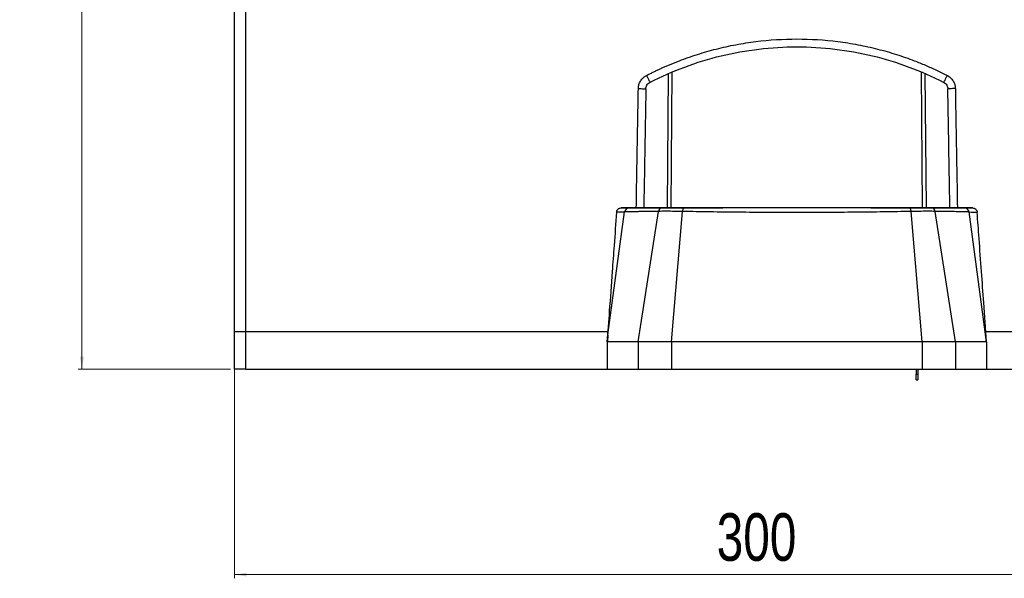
# Model space of a CAD drawing. Header units: millimetres. Extents: x 83 to 1528, y 34 to 1107.
# Tile 1 of 19: x 95 to 357, y 168 to 317. Entities that reach past the tile are written whole.
import ezdxf

# ---------------------------------------------------------------- set-up
doc = ezdxf.new("R2010")
doc.units = ezdxf.units.MM
doc.styles.add('SLDTEXTSTYLE0', font='TXT', dxfattribs={"width": 0.75})
doc.dimstyles.new('SLDDIMSTYLE0', dxfattribs={"dimtxt": 12.7, "dimasz": 3.302, "dimexe": 0, "dimexo": 0.0625, "dimgap": 3.175, "dimtad": 1, "dimrnd": 1e-09, "dimzin": 12, "dimdsep": 46, "dimtxsty": 'SLDTEXTSTYLE0', "dimsah": 1, "dimcen": 0.09, "dimadec": 0, "dimazin": 3, "dimtfac": 1, "dimtofl": 0, "dimtmove": 0, "dimatfit": 3, "dimfxl": 1, "dimfrac": 2, "dimtolj": 1, "dimtzin": 12, "dimarcsym": 0})

# ---------------------------------------------------------------- blocks, each defined once
blk = doc.blocks.new('_D')
at = {"color": 7, "linetype": 'Continuous', "lineweight": 18}
for p, q in [((152.05, 232.84), (152.05, 168)), ((452.05, 232.84), (452.05, 168)), ((152.05, 169), (452.05, 169))]:
    blk.add_line(p, q, dxfattribs=at)
for points in [[(152.05, 169), (155.36, 168.49), (155.36, 169.51)], [(452.05, 169), (448.75, 169.51), (448.75, 168.49)]]:
    blk.add_solid(points, dxfattribs=at)
at = {"color": 7, "linetype": 'Continuous', "lineweight": 18, "insert": (280.68, 185.37), "char_height": 12.7, "attachment_point": 1, "style": 'SLDTEXTSTYLE0'}
blk.add_mtext('300', dxfattribs=at)
blk = doc.blocks.new('_D_1')
at = {"color": 7, "linetype": 'Continuous', "lineweight": 18}
for p, q in [((155.94, 474.34), (110.38, 474.34)), ((111.38, 474.34), (111.38, 223.84)), ((151.05, 223.84), (110.38, 223.84))]:
    blk.add_line(p, q, dxfattribs=at)
for points in [[(111.38, 474.34), (110.87, 471.03), (111.89, 471.03)], [(111.38, 223.84), (111.89, 227.14), (110.87, 227.14)]]:
    blk.add_solid(points, dxfattribs=at)
at = {"color": 7, "linetype": 'Continuous', "lineweight": 18, "insert": (95.01, 319.74), "char_height": 12.7, "attachment_point": 1, "rotation": 90, "style": 'SLDTEXTSTYLE0'}
blk.add_mtext('250,50', dxfattribs=at)

msp = doc.modelspace()

# ---------------------------------------------------------------- linework, layer by layer
at = {"color": 7, "linetype": 'Continuous', "lineweight": 25}
for p, q in [((152.053, 233.836), (152.053, 398.836)), ((155.053, 233.836), (155.053, 398.836)), ((268.516, 266.836), (268.832, 303.113)), ((335.591, 266.836), (335.274, 303.113)), ((255.205, 266.835), (262.053, 266.835)), ((259.772, 231.084), (265.164, 265.918)), ((262.053, 266.836), (269.303, 266.836)), ((262.053, 266.836), (262.053, 266.835)), ((269.303, 266.836), (268.516, 266.836)), ((268.516, 266.836), (282.303, 266.836)), ((268.646, 231.084), (271.558, 265.885)), ((269.303, 266.836), (269.303, 266.836)), ((282.303, 266.836), (282.303, 266.836)), ((321.803, 266.836), (321.803, 266.836)), ((321.803, 266.836), (335.591, 266.836)), ((335.459, 231.084), (332.549, 265.885)), ((335.591, 266.836), (334.803, 266.836)), ((334.803, 266.836), (334.803, 266.836)), ((334.803, 266.836), (342.053, 266.836)), ((344.334, 231.084), (338.942, 265.918)), ((342.053, 266.836), (342.053, 266.835)), ((342.053, 266.835), (348.901, 266.835)), ((352.679, 231.085), (347.99, 265.755)), ((152.053, 233.836), (155.053, 233.836)), ((152.053, 223.836), (152.053, 233.836)), ((155.053, 223.836), (155.053, 233.836)), ((251.426, 231.084), (251.676, 232.934)), ((251.681, 232.933), (251.533, 231.108)), ((352.572, 231.108), (352.424, 232.933)), ((251.426, 231.085), (251.426, 231.085)), ((251.426, 231.084), (251.426, 223.835)), ((259.772, 231.083), (259.772, 223.834)), ((335.459, 231.084), (268.646, 231.084)), ((268.646, 231.084), (268.646, 223.834)), ((335.459, 231.084), (335.459, 223.834)), ((344.334, 231.084), (344.334, 223.834)), ((352.679, 231.085), (352.679, 223.835)), ((352.679, 231.085), (352.679, 231.085)), ((155.053, 223.836), (152.053, 223.836)), ((155.053, 223.836), (251.426, 223.836)), ((268.646, 223.834), (335.459, 223.834)), ((333.853, 223.834), (333.853, 222.502)), ((334.353, 223.834), (334.353, 222.502)), ((352.679, 223.836), (449.053, 223.836)), ((333.853, 222.502), (334.353, 222.502)), ((333.853, 221.002), (333.853, 222.502)), ((333.853, 221.002), (334.353, 221.002)), ((334.353, 222.502), (334.353, 221.002))]:
    msp.add_line(p, q, dxfattribs=at)
at = {"color": 8, "linetype": 'Continuous', "lineweight": 25}
for p, q in [((267.516, 266.836), (267.829, 302.682)), ((336.591, 266.836), (336.278, 302.682)), ((251.676, 232.934), (256.117, 265.755)), ((265.953, 266.835), (266.007, 266.834)), ((321.803, 266.836), (321.746, 266.834)), ((338.153, 266.835), (338.099, 266.834)), ((155.053, 233.836), (251.629, 233.836)), ((352.476, 233.836), (449.053, 233.836))]:
    msp.add_line(p, q, dxfattribs=at)
at = {"color": 7, "linetype": 'Continuous', "lineweight": 25, "flags": 128}
for points in [[(257.352, 266.835), (256.752, 266.835), (256.103, 266.835), (255.627, 266.835), (255.205, 266.835)], [(266.486, 266.835), (264.299, 266.835), (262.398, 266.835), (260.803, 266.835), (259.535, 266.835), (258.606, 266.835), (258.028, 266.835), (257.806, 266.835), (257.944, 266.835), (258.44, 266.835), (259.288, 266.835), (260.479, 266.835), (261.999, 266.835), (263.83, 266.835), (265.953, 266.835)], [(265.953, 266.835), (267.684, 266.835), (269.517, 266.835), (271.447, 266.835), (273.467, 266.835), (275.57, 266.835), (277.748, 266.836), (279.995, 266.836), (282.303, 266.836)], [(272.422, 266.834), (271.606, 266.834), (270.809, 266.834), (270.032, 266.834), (269.276, 266.834), (268.543, 266.835), (267.833, 266.835), (267.147, 266.835), (266.486, 266.835)], [(271.558, 265.885), (271.589, 266.082), (271.635, 266.264), (271.694, 266.428), (271.766, 266.569), (271.847, 266.683), (271.936, 266.766), (272.031, 266.817), (272.128, 266.834)], [(331.684, 266.834), (327.433, 266.834), (323.03, 266.834), (318.501, 266.834), (313.872, 266.834), (309.173, 266.834), (304.431, 266.834), (299.675, 266.834), (294.933, 266.834), (290.234, 266.834), (285.606, 266.834), (281.076, 266.834), (276.673, 266.834), (272.422, 266.834)], [(321.803, 266.836), (324.111, 266.836), (326.358, 266.836), (328.537, 266.835), (330.639, 266.835), (332.659, 266.835), (334.589, 266.835), (336.422, 266.835), (338.153, 266.835)], [(337.62, 266.835), (336.96, 266.835), (336.274, 266.835), (335.564, 266.835), (334.83, 266.834), (334.074, 266.834), (333.297, 266.834), (332.5, 266.834), (331.684, 266.834)], [(332.549, 265.885), (332.517, 266.082), (332.471, 266.264), (332.412, 266.428), (332.341, 266.569), (332.259, 266.683), (332.17, 266.766), (332.076, 266.817), (331.979, 266.834)], [(338.153, 266.835), (340.276, 266.835), (342.108, 266.835), (343.628, 266.835), (344.818, 266.835), (345.667, 266.835), (346.162, 266.835), (346.3, 266.835), (346.079, 266.835), (345.5, 266.835), (344.572, 266.835), (343.303, 266.835), (341.709, 266.835), (339.807, 266.835), (337.62, 266.835)], [(348.901, 266.835), (348.29, 266.835), (347.665, 266.835), (347.19, 266.835), (346.754, 266.835)], [(251.426, 223.835), (251.56, 223.835), (251.962, 223.835), (252.629, 223.835), (253.557, 223.835), (254.743, 223.835), (256.179, 223.835), (257.859, 223.834), (259.772, 223.834)], [(259.772, 223.834), (260.56, 223.834), (261.471, 223.834), (262.492, 223.834), (263.606, 223.834), (264.797, 223.834), (266.047, 223.834), (267.337, 223.834), (268.646, 223.834)], [(335.459, 223.834), (336.769, 223.834), (338.058, 223.834), (339.308, 223.834), (340.499, 223.834), (341.614, 223.834), (342.634, 223.834), (343.546, 223.834), (344.334, 223.834)], [(344.334, 223.834), (346.247, 223.834), (347.926, 223.835), (349.362, 223.835), (350.548, 223.835), (351.477, 223.835), (352.144, 223.835), (352.545, 223.835), (352.679, 223.835)]]:
    msp.add_lwpolyline(points, dxfattribs=at)
at = {"color": 7, "linetype": 'Continuous', "lineweight": 25}
for centre, radius, start, end in [((257.353, 265.587), 1.248, 90.05548, 172.2546), ((266.174, 265.829), 1.014, 97.3812, 174.96967), ((337.932, 265.829), 1.014, 5.02934, 82.6184), ((346.753, 265.587), 1.248, 7.74391, 89.94443), ((366.333, 739.415), 474.015, 267.78224, 268.0435)]:
    msp.add_arc(centre, radius, start, end, dxfattribs=at)
for points, knots in [([(261.949, 302.176), (262.237, 302.324), (262.812, 302.618), (263.68, 303.047), (264.55, 303.467), (265.424, 303.876), (266.301, 304.275), (267.181, 304.664), (268.065, 305.042), (268.952, 305.411), (269.842, 305.769), (271.223, 306.307), (273.11, 306.998), (275.542, 307.81), (278.024, 308.559), (281.439, 309.482), (285.797, 310.447), (292.958, 311.574), (302.073, 312.143), (311.187, 311.57), (318.344, 310.441), (322.698, 309.474), (326.11, 308.551), (328.588, 307.802), (331.016, 306.991), (333.101, 306.227), (334.874, 305.528), (336.349, 304.915), (337.816, 304.274), (339.273, 303.604), (340.722, 302.907), (341.678, 302.42), (342.157, 302.176)], [0, 0, 0, 0, 0.0116394, 0.0232584, 0.0348586, 0.0464413, 0.0580079, 0.0695598, 0.0810984, 0.0926252, 0.1041417, 0.1156491, 0.1460123, 0.1765262, 0.2079587, 0.2393498, 0.3039276, 0.3685772, 0.5002527, 0.6319003, 0.6964976, 0.7610338, 0.7923809, 0.8237825, 0.8542446, 0.8845703, 0.9037164, 0.9228907, 0.9420997, 0.9613499, 0.9806478, 1, 1, 1, 1]), ([(262.866, 300.323), (265.879, 301.876), (268.987, 303.251), (275.344, 305.622), (278.593, 306.618), (288.482, 309.017), (295.268, 309.828), (308.839, 309.828), (315.624, 309.017), (325.514, 306.618), (328.763, 305.622), (335.119, 303.251), (338.227, 301.876), (341.241, 300.323)], [0, 0, 0, 0, 0.125, 0.125, 0.25, 0.25, 0.5, 0.5, 0.75, 0.75, 0.875, 0.875, 1, 1, 1, 1]), ([(259.783, 298.687), (259.785, 298.747), (259.788, 298.868), (259.804, 299.047), (259.827, 299.226), (259.858, 299.403), (259.897, 299.578), (259.976, 299.867), (260.122, 300.262), (260.375, 300.738), (260.69, 301.176), (261.019, 301.524), (261.339, 301.794), (261.633, 302.003), (261.844, 302.118), (261.949, 302.176)], [0, 0, 0, 0, 0.0420656, 0.0838969, 0.1255786, 0.1671965, 0.2088366, 0.2505849, 0.3758195, 0.5006442, 0.6247703, 0.749721, 0.8330335, 0.9162312, 1, 1, 1, 1]), ([(261.949, 302.176), (262.06, 301.963), (262.179, 301.731), (262.409, 301.277), (262.519, 301.057), (262.699, 300.693), (262.768, 300.55), (262.853, 300.366), (262.87, 300.324), (262.866, 300.323)], [0, 0, 0, 0, 0.25, 0.25, 0.5, 0.5, 0.75, 0.75, 1, 1, 1, 1]), ([(342.157, 302.176), (342.047, 301.963), (341.928, 301.731), (341.698, 301.278), (341.588, 301.058), (341.408, 300.694), (341.338, 300.55), (341.253, 300.366), (341.237, 300.324), (341.241, 300.323)], [0, 0, 0, 0, 0.25, 0.25, 0.5, 0.5, 0.75, 0.75, 1, 1, 1, 1]), ([(342.157, 302.176), (342.21, 302.148), (342.316, 302.091), (342.47, 301.998), (342.62, 301.898), (342.764, 301.792), (342.904, 301.68), (343.128, 301.481), (343.417, 301.176), (343.731, 300.738), (343.984, 300.262), (344.151, 299.812), (344.252, 299.405), (344.308, 299.048), (344.318, 298.807), (344.324, 298.687)], [0, 0, 0, 0, 0.0419614, 0.0836901, 0.1252711, 0.1667899, 0.2083327, 0.2499853, 0.3750887, 0.4998009, 0.6240055, 0.7491088, 0.8325927, 0.9159941, 1, 1, 1, 1]), ([(261.783, 298.58), (261.789, 298.939), (261.894, 299.295), (262.273, 299.906), (262.546, 300.158), (262.866, 300.323)], [0, 0, 0, 0, 0.5, 0.5, 1, 1, 1, 1]), ([(341.241, 300.323), (341.56, 300.158), (341.833, 299.905), (342.213, 299.295), (342.318, 298.939), (342.324, 298.58)], [0, 0, 0, 0, 0.5, 0.5, 1, 1, 1, 1]), ([(259.783, 298.687), (260.02, 298.683), (260.276, 298.677), (260.77, 298.661), (261.007, 298.651), (261.396, 298.63), (261.547, 298.619), (261.74, 298.598), (261.783, 298.588), (261.783, 298.58)], [0, 0, 0, 0, 0.25, 0.25, 0.5, 0.5, 0.75, 0.75, 1, 1, 1, 1]), ([(261.783, 298.58), (261.666, 291.889), (261.481, 281.31), (261.296, 270.726), (261.228, 266.835)], [0, 0, 0, 0, 0.6323839, 1, 1, 1, 1]), ([(344.324, 298.687), (344.088, 298.683), (343.834, 298.677), (343.341, 298.661), (343.104, 298.651), (342.714, 298.631), (342.561, 298.619), (342.367, 298.598), (342.324, 298.588), (342.324, 298.58)], [0, 0, 0, 0, 0.25, 0.25, 0.5, 0.5, 0.75, 0.75, 1, 1, 1, 1]), ([(342.878, 266.835), (342.785, 272.16), (342.6, 282.744), (342.416, 293.323), (342.324, 298.58)], [0, 0, 0, 0, 0.5031421, 1, 1, 1, 1]), ([(253.957, 265.676), (253.743, 262.723), (253.361, 257.443), (252.974, 252.163), (252.804, 249.835)], [0, 0, 0, 0, 0.5592613, 1, 1, 1, 1]), ([(253.957, 265.676), (253.985, 265.83), (254.042, 266.139), (254.333, 266.521), (254.736, 266.784), (255.049, 266.818), (255.205, 266.835)], [0, 0, 0, 0, 0.24882745, 0.4992105, 0.75033942, 1, 1, 1, 1]), ([(256.117, 265.755), (255.915, 265.747), (255.496, 265.731), (254.917, 265.71), (254.398, 265.692), (254.098, 265.681), (253.957, 265.676)], [0, 0, 0, 0, 0.2798992, 0.5825461, 0.8037758, 1, 1, 1, 1]), ([(265.164, 265.918), (264.438, 265.908), (263.05, 265.889), (261.336, 265.862), (259.955, 265.839), (258.361, 265.811), (256.8, 265.78), (256.343, 265.763), (256.117, 265.755)], [0, 0, 0, 0, 0.1420064, 0.2718145, 0.3902193, 0.4976978, 0.7506548, 1, 1, 1, 1]), ([(266.044, 266.835), (264.722, 266.835), (262.063, 266.835), (259.517, 266.835), (257.902, 266.835), (257.536, 266.835), (257.352, 266.835)], [0, 0, 0, 0, 0.2771019, 0.5576569, 0.7786579, 1, 1, 1, 1]), ([(271.558, 265.885), (270.668, 265.9), (269.026, 265.928), (266.903, 265.937), (265.726, 265.924), (265.164, 265.918)], [0, 0, 0, 0, 0.3817114, 0.7048486, 1, 1, 1, 1]), ([(272.128, 266.834), (271.392, 266.834), (270.015, 266.834), (267.957, 266.834), (266.738, 266.835), (266.044, 266.835)], [0, 0, 0, 0, 0.3305658, 0.618775, 1, 1, 1, 1]), ([(332.549, 265.885), (330.135, 265.842), (325.31, 265.756), (317.618, 265.671), (309.835, 265.618), (302.044, 265.6), (294.255, 265.618), (286.478, 265.671), (278.792, 265.756), (273.97, 265.842), (271.558, 265.885)], [0, 0, 0, 0, 0.1269211, 0.2536944, 0.3785932, 0.5001745, 0.6216639, 0.7464722, 0.8731589, 1, 1, 1, 1]), ([(331.979, 266.834), (330.05, 266.834), (326.033, 266.834), (319.503, 266.834), (312.551, 266.834), (305.388, 266.834), (298.225, 266.834), (291.154, 266.834), (284.34, 266.834), (277.948, 266.834), (274.015, 266.834), (272.128, 266.834)], [0, 0, 0, 0, 0.1035723, 0.2157712, 0.3310417, 0.4465159, 0.5620851, 0.675512, 0.7886964, 0.8985954, 1, 1, 1, 1]), ([(338.063, 266.835), (337.644, 266.835), (336.746, 266.835), (334.777, 266.834), (333.083, 266.834), (331.979, 266.834)], [0, 0, 0, 0, 0.2335745, 0.5001514, 1, 1, 1, 1]), ([(338.942, 265.918), (338.381, 265.924), (337.204, 265.937), (335.08, 265.928), (333.438, 265.9), (332.549, 265.885)], [0, 0, 0, 0, 0.2951354, 0.6182684, 1, 1, 1, 1]), ([(346.754, 266.835), (346.496, 266.835), (345.98, 266.835), (343.87, 266.835), (341.227, 266.835), (339.113, 266.835), (338.063, 266.835)], [0, 0, 0, 0, 0.2814271, 0.5625044, 0.7825042, 1, 1, 1, 1]), ([(347.99, 265.755), (347.9, 265.759), (347.721, 265.766), (347.141, 265.781), (346.333, 265.799), (345.225, 265.82), (343.715, 265.847), (341.668, 265.88), (339.887, 265.905), (338.942, 265.918)], [0, 0, 0, 0, 0.12447008, 0.24947658, 0.37536598, 0.5025899, 0.64820125, 0.81350624, 1, 1, 1, 1]), ([(348.901, 266.835), (349.057, 266.818), (349.37, 266.784), (349.773, 266.521), (350.065, 266.139), (350.122, 265.83), (350.15, 265.676)], [0, 0, 0, 0, 0.2496648, 0.50080692, 0.75121978, 1, 1, 1, 1]), ([(351.302, 249.835), (351.086, 252.796), (350.699, 258.077), (350.318, 263.357), (350.15, 265.676)], [0, 0, 0, 0, 0.5607384, 1, 1, 1, 1]), ([(252.804, 249.835), (252.548, 246.328), (252.092, 240.078), (251.629, 233.828), (251.426, 231.085)], [0, 0, 0, 0, 0.5611827, 1, 1, 1, 1]), ([(352.679, 231.085), (352.421, 234.578), (351.959, 240.828), (351.503, 247.078), (351.302, 249.835)], [0, 0, 0, 0, 0.5588172, 1, 1, 1, 1]), ([(259.772, 231.083), (258.504, 231.083), (255.969, 231.084), (253.427, 231.084), (251.912, 231.084), (251.72, 231.084), (251.648, 231.084)], [0, 0, 0, 0, 0.27893943, 0.55787867, 0.83681802, 1, 1, 1, 1]), ([(268.646, 231.084), (267.77, 231.084), (266.019, 231.084), (263.561, 231.084), (261.373, 231.084), (260.306, 231.084), (259.772, 231.084)], [0, 0, 0, 0, 0.25, 0.5, 0.7500001, 1, 1, 1, 1]), ([(344.334, 231.084), (343.8, 231.084), (342.732, 231.084), (340.545, 231.084), (338.086, 231.084), (336.335, 231.084), (335.459, 231.084)], [0, 0, 0, 0, 0.24999974, 0.49999991, 0.74999994, 1, 1, 1, 1]), ([(352.679, 231.084), (352.577, 231.084), (352.372, 231.084), (350.696, 231.084), (348.132, 231.084), (345.6, 231.083), (344.334, 231.083)], [0, 0, 0, 0, 0.25, 0.5, 0.7499999, 1, 1, 1, 1])]:
    msp.add_open_spline(points, degree=3, knots=knots, dxfattribs=at)
at = {"color": 8, "linetype": 'Continuous', "lineweight": 25}
for points, knots in [([(259.227, 266.835), (259.321, 272.181), (259.506, 282.8), (259.691, 293.416), (259.783, 298.687)], [0, 0, 0, 0, 0.5034398, 1, 1, 1, 1]), ([(344.324, 298.687), (344.441, 291.978), (344.626, 281.362), (344.811, 270.743), (344.879, 266.835)], [0, 0, 0, 0, 0.6319831, 1, 1, 1, 1])]:
    msp.add_open_spline(points, degree=3, knots=knots, dxfattribs=at)

# ---------------------------------------------------------------- dimensions: what is measured, and where the dimension line sits
at = {"color": 7, "linetype": 'Continuous', "lineweight": 18}
dim = msp.add_linear_dim(base=(111.38, 223.836), p1=(156.94, 474.336), p2=(152.053, 223.836), angle=90, dimstyle='SLDDIMSTYLE0', dxfattribs=at)
dim.commit()
dim.dimension.update_dxf_attribs({"geometry": '_D_1', "text_midpoint": (111.38, 345.537), "dimtype": 160})
dim = msp.add_linear_dim(base=(452.053, 169.002), p1=(152.053, 233.836), p2=(452.053, 233.836), dimstyle='SLDDIMSTYLE0', dxfattribs=at)
dim.commit()
dim.dimension.update_dxf_attribs({"geometry": '_D', "text_midpoint": (294.759, 169.002), "dimtype": 160})

doc.saveas('drawing.dxf')
